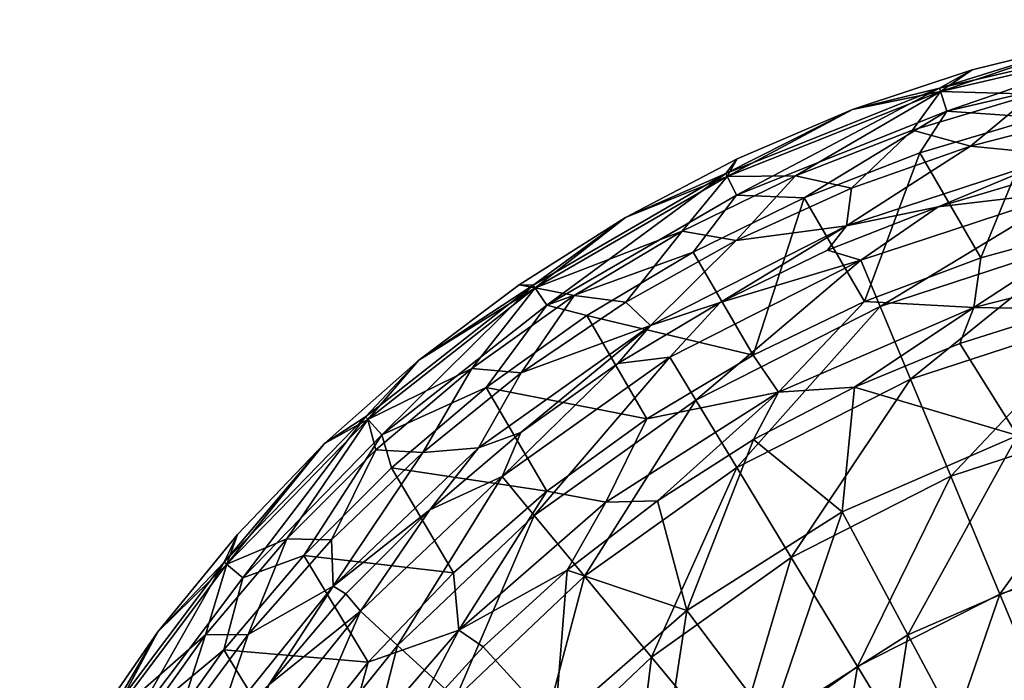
# Model space of a CAD drawing. Header units: inches. Extents: x -198 to 198, y -197 to 197.
# Tile 4 of 12: x -175 to -51, y 113 to 196. Entities that reach past the tile are written whole.
import ezdxf

# ---------------------------------------------------------------- set-up
doc = ezdxf.new("R2010")
doc.units = ezdxf.units.IN
doc.header["$MEASUREMENT"] = 0
doc.layers.add('Layer 1', color=7, linetype='Continuous')

# ---------------------------------------------------------------- blocks, each defined once
blk = doc.blocks.new('In-Out 40')
at = {"color": 9, "true_color": 0xc0c0c0}
mesh = blk.add_polyface(dxfattribs=at)
corners = [(-42.46, 174.37, 7.42), (-30.03, 179.8, 29.75), (-44.79, 176.69, 29.75), (-47.21, 186.62, 35.45), (-29.98, 193.73, 36.91), (-58.92, 186.97, 36.91), (-31.69, 189.87, 35.45), (-77.28, 176.3, 35.45), (-62.47, 182.08, 35.45), (-23.8, 196.06, 40.45), (-39.49, 193.51, 40.45), (-54.94, 189.72, 40.45), (-70.05, 184.68, 40.45), (-39.49, 193.51, 42.45), (-54.94, 189.72, 42.45), (-70.05, 184.68, 42.45), (-23.8, 196.06, 42.45), (-30.05, 194.17, 46.36), (-29.58, 191.14, 49.42), (-58.14, 184.47, 49.42), (-59.06, 187.39, 46.36), (-84.75, 173.85, 49.42), (-46.54, 183.7, 50.45), (-61.54, 179.23, 50.45), (-76.17, 173.51, 50.45), (-31.21, 186.91, 50.45), (-55.13, 180.05, 35.45), (-39.66, 184.07, 35.45), (-70.2, 174.73, 35.45), (-23.89, 186.76, 35.45), (-43.57, 178.93, 33.8), (-70.83, 169.99, 33.8), (-38.78, 170.08, 50.45), (-23.4, 172.87, 50.45)]
mesh.append_faces([[corners[k] for k in face] for face in [(0, 1, 2), (3, 4, 5), (4, 3, 6), (5, 7, 8), (9, 10, 4), (5, 11, 12), (11, 5, 10), (5, 8, 3), (5, 4, 10), (13, 10, 9), (11, 10, 14), (13, 14, 10), (11, 15, 12), (15, 11, 14), (16, 17, 13), (18, 19, 17), (20, 13, 17), (13, 20, 14), (15, 14, 20), (20, 19, 21), (22, 19, 18), (17, 19, 20), (19, 23, 24), (19, 22, 23), (18, 25, 22), (3, 26, 27), (26, 8, 28), (6, 27, 29), (26, 3, 8), (27, 6, 3), (30, 26, 31), (27, 30, 29), (30, 27, 26), (30, 2, 1), (32, 25, 33), (22, 25, 32)]], dxfattribs={"color": 9})
mesh = blk.add_polyface(dxfattribs=at)
corners = [(-79.43, 148.93, 48.69), (-82.63, 153.63, 50.45), (-68.55, 160.41, 50.45), (-96.1, 145.59, 50.45), (-89.88, 147.92, -14.88), (-66.57, 159.77, -14.88), (-69.02, 165.66, 7.42), (-99.73, 152.58, 29.75), (-93.19, 153.37, 7.42), (-86.8, 160.28, 29.75), (-84.71, 139.41, -36.31), (-62.74, 150.58, -36.31), (-73.25, 166.9, 29.75), (-85.9, 176.21, 36.91), (-77.28, 176.3, 35.45), (-58.92, 186.97, 36.91), (-70.05, 184.68, 40.45), (-98.76, 171.05, 40.45), (-84.67, 178.45, 40.45), (-91.62, 169.3, 35.45), (-84.67, 178.45, 42.45), (-70.05, 184.68, 42.45), (-98.76, 171.05, 42.45), (-59.06, 187.39, 46.36), (-86.1, 176.61, 46.36), (-108.73, 159.96, 49.42), (-84.75, 173.85, 49.42), (-76.17, 173.51, 50.45), (-58.14, 184.47, 49.42), (-90.23, 166.64, 50.45), (-84.78, 168.14, 35.45), (-98.74, 160.34, 35.45), (-70.2, 174.73, 35.45), (-62.47, 182.08, 35.45), (-70.83, 169.99, 33.8), (-95.63, 157.38, 33.8), (-61.54, 179.23, 50.45), (-103.67, 158.63, 50.45)]
mesh.append_faces([[corners[k] for k in face] for face in [(0, 1, 2), (1, 0, 3), (4, 5, 6), (7, 8, 9), (10, 11, 5), (10, 5, 4), (9, 8, 6), (4, 6, 8), (6, 12, 9), (13, 14, 15), (13, 15, 16), (17, 13, 18), (18, 13, 16), (13, 19, 14), (20, 18, 16), (16, 21, 20), (20, 22, 18), (23, 24, 21), (20, 21, 24), (24, 22, 20), (25, 24, 26), (27, 26, 28), (23, 26, 24), (26, 27, 29), (30, 19, 31), (30, 32, 14), (30, 14, 19), (32, 33, 14), (34, 30, 35), (32, 30, 34), (31, 35, 30), (9, 34, 35), (12, 34, 9), (2, 27, 36), (1, 29, 27), (27, 2, 1), (37, 29, 1)]], dxfattribs={"color": 9})
mesh = blk.add_polyface(dxfattribs=at)
corners = [(-27.94, 166.46, 48.69), (-54.74, 159.66, 48.69), (-38.78, 170.08, 50.45), (-53.85, 165.92, 50.45), (-23.4, 172.87, 50.45), (-68.55, 160.41, 50.45), (-79.43, 148.93, 48.69), (-69.81, 149.59, 44.04), (-56.51, 155.11, 44.04), (-42.75, 159.46, 44.04), (-28.71, 162.59, 44.04), (-42.46, 174.37, 7.42), (-66.57, 159.77, -14.88), (-40.95, 168.17, -14.88), (-38.59, 158.49, -36.31), (-62.74, 150.58, -36.31), (-57.63, 138.31, -56.03), (-77.81, 128.05, -56.03), (-35.45, 145.58, -56.03), (-13.82, 172.53, -14.88), (-59.22, 172.38, 29.75), (-69.02, 165.66, 7.42), (-14.33, 178.89, 7.42), (-73.25, 166.9, 29.75), (-44.79, 176.69, 29.75), (-55.13, 180.05, 35.45), (-70.2, 174.73, 35.45), (-70.83, 169.99, 33.8), (-43.57, 178.93, 33.8), (-43.47, 126.77, -11.91), (-25.11, 149.59, 15.26), (-22.18, 132.17, -11.91), (-71.38, 133.83, 15.26), (-49.19, 143.48, 15.26), (-61.54, 179.23, 50.45), (-46.54, 183.7, 50.45)]
mesh.append_faces([[corners[k] for k in face] for face in [(0, 1, 2), (3, 2, 1), (2, 4, 0), (5, 1, 6), (1, 5, 3), (1, 7, 6), (1, 8, 7), (1, 9, 8), (0, 10, 9), (1, 0, 9), (11, 12, 13), (14, 15, 16), (15, 17, 16), (14, 16, 18), (15, 14, 13), (12, 15, 13), (13, 14, 19), (11, 20, 21), (12, 11, 21), (13, 22, 11), (21, 20, 23), (11, 24, 20), (25, 26, 27), (20, 27, 23), (24, 28, 20), (28, 27, 20), (29, 30, 31), (32, 7, 33), (29, 33, 30), (8, 33, 7), (9, 33, 8), (10, 30, 9), (30, 33, 9), (34, 3, 5), (35, 2, 3), (34, 35, 3)]], dxfattribs={"color": 9})
mesh = blk.add_polyface(dxfattribs=at)
corners = [(-114.39, 138.28, 7.42), (-93.19, 153.37, 7.42), (-99.73, 152.58, 29.75), (-85.9, 176.21, 36.91), (-110.2, 162.13, 36.91), (-91.62, 169.3, 35.45), (-105.26, 161.17, 35.45), (-98.76, 171.05, 40.45), (-131.36, 145.51, 36.91), (-118.21, 151.93, 35.45), (-112.22, 162.53, 40.45), (-124.92, 152.98, 40.45), (-84.67, 178.45, 40.45), (-98.76, 171.05, 42.45), (-112.22, 162.53, 42.45), (-124.92, 152.98, 42.45), (-86.1, 176.61, 46.36), (-110.45, 162.49, 46.36), (-131.66, 145.84, 46.36), (-129.61, 143.56, 49.42), (-108.73, 159.96, 49.42), (-84.75, 173.85, 49.42), (-90.23, 166.64, 50.45), (-103.67, 158.63, 50.45), (-116.41, 149.52, 50.45), (-111.97, 151.39, 35.45), (-98.74, 160.34, 35.45), (-124.41, 141.33, 35.45), (-117.38, 141.9, 33.8), (-95.63, 157.38, 33.8), (-112, 143.83, 29.75), (-86.8, 160.28, 29.75), (-82.63, 153.63, 50.45), (-96.1, 145.59, 50.45)]
mesh.append_faces([[corners[k] for k in face] for face in [(0, 1, 2), (3, 4, 5), (4, 6, 5), (7, 4, 3), (8, 9, 4), (6, 4, 9), (4, 10, 11), (8, 4, 11), (10, 4, 7), (7, 12, 13), (10, 13, 14), (13, 10, 7), (14, 15, 11), (11, 10, 14), (13, 16, 17), (17, 14, 13), (14, 17, 15), (18, 15, 17), (19, 17, 20), (19, 18, 17), (20, 21, 22), (16, 20, 17), (20, 23, 24), (19, 20, 24), (22, 23, 20), (25, 26, 6), (27, 25, 9), (25, 6, 9), (26, 5, 6), (25, 28, 29), (29, 26, 25), (30, 29, 28), (30, 2, 29), (31, 29, 2), (23, 32, 33), (24, 23, 33)]], dxfattribs={"color": 9})
mesh = blk.add_polyface(dxfattribs=at)
corners = [(-101.27, 135.03, 48.69), (-96.1, 145.59, 50.45), (-79.43, 148.93, 48.69), (-108.72, 136.42, 50.45), (-94.73, 135.21, 44.04), (-119.85, 118.85, 48.69), (-120.53, 126.11, 50.45), (-106.17, 126.44, 44.04), (-131.33, 114.81, 50.45), (-116.78, 116.73, 44.04), (-82.57, 142.95, 44.04), (-69.81, 149.59, 44.04), (-110.32, 133.37, -14.88), (-120.27, 110.21, -36.31), (-103.97, 125.69, -36.31), (-123.51, 134.08, 29.75), (-114.39, 138.28, 7.42), (-112, 143.83, 29.75), (-84.71, 139.41, -36.31), (-95.5, 115.45, -56.03), (-62.74, 150.58, -36.31), (-77.81, 128.05, -56.03), (-127.61, 116.93, -14.88), (-89.88, 147.92, -14.88), (-132.31, 121.25, 7.42), (-93.19, 153.37, 7.42), (-99.73, 152.58, 29.75), (-124.41, 141.33, 35.45), (-118.21, 151.93, 35.45), (-130.34, 141.66, 35.45), (-111.97, 151.39, 35.45), (-117.38, 141.9, 33.8), (-91.01, 121.34, 15.26), (-71.38, 133.83, 15.26), (-80.41, 107.21, -11.91), (-128.36, 139.4, 50.45), (-116.41, 149.52, 50.45)]
mesh.append_faces([[corners[k] for k in face] for face in [(0, 1, 2), (1, 0, 3), (0, 2, 4), (5, 6, 3), (3, 0, 5), (7, 0, 4), (6, 5, 8), (9, 5, 7), (5, 0, 7), (2, 10, 4), (2, 11, 10), (12, 13, 14), (15, 16, 17), (18, 14, 19), (20, 18, 21), (19, 21, 18), (13, 12, 22), (14, 18, 23), (14, 23, 12), (16, 22, 12), (22, 16, 24), (25, 12, 23), (25, 16, 12), (24, 16, 15), (17, 16, 26), (27, 28, 29), (30, 27, 31), (31, 15, 17), (7, 4, 32), (33, 10, 11), (32, 33, 34), (32, 4, 10), (33, 32, 10), (3, 6, 35), (36, 1, 3), (35, 36, 3)]], dxfattribs={"color": 9})
mesh = blk.add_polyface(dxfattribs=at)
corners = [(-134.14, 123.43, 29.75), (-132.31, 121.25, 7.42), (-123.51, 134.08, 29.75), (-118.21, 151.93, 35.45), (-131.36, 145.51, 36.91), (-130.34, 141.66, 35.45), (-149.18, 127.18, 36.91), (-141.61, 130.4, 35.45), (-136.83, 142.44, 40.45), (-124.92, 152.98, 40.45), (-151.89, 118.26, 35.45), (-147.86, 130.96, 40.45), (-157.91, 118.65, 40.45), (-136.83, 142.44, 42.45), (-124.92, 152.98, 42.45), (-147.86, 130.96, 42.45), (-157.91, 118.65, 42.45), (-131.66, 145.84, 46.36), (-147.18, 125.48, 49.42), (-129.61, 143.56, 49.42), (-149.52, 127.47, 46.36), (-139.45, 128.31, 50.45), (-149.56, 116.36, 50.45), (-128.36, 139.4, 50.45), (-116.41, 149.52, 50.45), (-135.96, 130.28, 35.45), (-124.41, 141.33, 35.45), (-146.51, 118.29, 35.45), (-135.77, 124.42, 33.8), (-117.38, 141.9, 33.8), (-131.33, 114.81, 50.45), (-120.53, 126.11, 50.45)]
mesh.append_faces([[corners[k] for k in face] for face in [(0, 1, 2), (3, 4, 5), (4, 6, 7), (7, 5, 4), (8, 4, 9), (7, 6, 10), (6, 11, 12), (11, 6, 8), (6, 4, 8), (13, 8, 14), (9, 14, 8), (11, 13, 15), (13, 11, 8), (15, 16, 12), (12, 11, 15), (14, 17, 13), (18, 17, 19), (13, 17, 20), (20, 15, 13), (15, 20, 16), (21, 18, 19), (17, 18, 20), (18, 21, 22), (19, 23, 21), (19, 24, 23), (25, 26, 5), (27, 25, 7), (27, 7, 10), (25, 5, 7), (28, 29, 26), (25, 28, 26), (25, 27, 28), (28, 0, 2), (29, 28, 2), (30, 21, 31), (21, 23, 31)]], dxfattribs={"color": 9})
mesh = blk.add_polyface(dxfattribs=at)
corners = [(-27.86, 85.54, -123.55), (-30.2, 82.91, -127.8), (-16.92, 88.38, -123.55), (-31.96, 84.08, -107.64), (-21.58, 87.35, -107.64), (-38.34, 81.37, -123.55), (-27.31, 112.14, -87.57), (-28.02, 91.59, -98.57), (-20.16, 93.63, -98.57), (-44.39, 106.54, -87.57), (-35.71, 88.89, -98.57), (-43.11, 85.56, -98.57), (-59.94, 98.64, -87.57), (-56.96, 77.04, -98.57), (-50.24, 81.59, -98.57), (-77.81, 128.05, -56.03), (-69.43, 114.26, -73.29), (-57.63, 138.31, -56.03), (-73.57, 88.93, -87.57), (-51.42, 123.41, -73.29), (-31.63, 129.9, -73.29), (-35.45, 145.58, -56.03), (-20.1, 89.33, -102.26), (-38.78, 82.95, -102.26), (-52.93, 99.25, -36.56), (-36.48, 106.4, -36.56), (-41.26, 77.36, -57.9), (-43.47, 126.77, -11.91), (-63.07, 118.25, -11.91), (-49.19, 143.48, 15.26), (-67.49, 89.99, -36.56), (-52.6, 70.14, -57.9), (-18.62, 110.93, -36.56), (-28.43, 82.93, -57.9), (-22.18, 132.17, -11.91), (-71.38, 133.83, 15.26)]
mesh.append_faces([[corners[k] for k in face] for face in [(0, 1, 2), (3, 0, 4), (3, 5, 0), (6, 7, 8), (7, 6, 9), (10, 9, 11), (10, 7, 9), (11, 9, 12), (13, 14, 12), (12, 14, 11), (15, 16, 17), (18, 13, 12), (12, 19, 16), (9, 20, 19), (16, 18, 12), (19, 12, 9), (20, 9, 6), (21, 17, 19), (17, 16, 19), (20, 21, 19), (22, 23, 3), (7, 10, 23), (23, 22, 7), (14, 23, 11), (23, 10, 11), (24, 25, 26), (25, 24, 27), (28, 27, 24), (27, 28, 29), (30, 24, 31), (25, 32, 33), (24, 30, 28), (34, 32, 25), (25, 33, 26), (34, 25, 27), (35, 29, 28)]], dxfattribs={"color": 9})
mesh = blk.add_polyface(dxfattribs=at)
corners = [(-119.85, 118.85, 48.69), (-116.78, 116.73, 44.04), (-126.51, 106.09, 44.04), (-77.81, 128.05, -56.03), (-95.5, 115.45, -56.03), (-85.22, 103.02, -73.29), (-73.57, 88.93, -87.57), (-85.09, 77.98, -87.57), (-69.16, 66.3, -98.57), (-74.55, 60.17, -98.57), (-94.49, 66.29, -87.57), (-98.57, 90.33, -73.29), (-109.45, 76.78, -73.29), (-69.43, 114.26, -73.29), (-117.97, 62.92, -73.29), (-122.66, 86.05, -56.03), (-132.2, 70.51, -56.03), (-110.46, 101.23, -56.03), (-103.97, 125.69, -36.31), (-120.27, 110.21, -36.31), (-80.41, 107.21, -11.91), (-67.49, 89.99, -36.56), (-79.87, 79.2, -36.56), (-62.25, 61.73, -57.9), (-89.99, 67.49, -36.56), (-95.16, 94.37, -11.91), (-107.21, 80.41, -11.91), (-63.07, 118.25, -11.91), (-116.66, 65.97, -11.91), (-121.34, 91.01, 15.26), (-132.03, 74.66, 15.26), (-107.7, 106.8, 15.26), (-91.01, 121.34, 15.26), (-71.38, 133.83, 15.26), (-106.17, 126.44, 44.04)]
mesh.append_faces([[corners[k] for k in face] for face in [(0, 1, 2), (3, 4, 5), (6, 7, 8), (9, 8, 7), (10, 11, 12), (7, 5, 11), (6, 13, 5), (7, 11, 10), (6, 5, 7), (14, 15, 16), (17, 15, 12), (11, 4, 17), (14, 12, 15), (17, 12, 11), (4, 11, 5), (3, 5, 13), (18, 19, 17), (19, 15, 17), (18, 17, 4), (20, 21, 22), (22, 21, 23), (22, 24, 25), (25, 24, 26), (20, 22, 25), (21, 20, 27), (28, 29, 26), (30, 29, 28), (26, 31, 25), (31, 26, 29), (25, 32, 20), (32, 25, 31), (20, 33, 27), (1, 31, 2), (31, 29, 2), (31, 1, 34), (32, 31, 34)]], dxfattribs={"color": 9})
mesh = blk.add_polyface(dxfattribs=at)
corners = [(-135.03, 101.27, 48.69), (-131.33, 114.81, 50.45), (-119.85, 118.85, 48.69), (-141.12, 102.55, 50.45), (-126.51, 106.09, 44.04), (-152.63, 99.65, 29.75), (-146.92, 103.07, 7.42), (-143.88, 111.92, 29.75), (-133.54, 93.68, -36.31), (-120.27, 110.21, -36.31), (-127.61, 116.93, -14.88), (-141.69, 99.4, -14.88), (-132.31, 121.25, 7.42), (-134.14, 123.43, 29.75), (-163.66, 107.91, 36.91), (-151.89, 118.26, 35.45), (-149.18, 127.18, 36.91), (-161.14, 105.31, 35.45), (-169.28, 91.66, 35.45), (-157.91, 118.65, 40.45), (-166.95, 105.56, 40.45), (-166.95, 105.56, 42.45), (-157.91, 118.65, 42.45), (-174.91, 91.77, 40.45), (-164.03, 108.15, 46.36), (-149.52, 127.47, 46.36), (-175.4, 88.54, 46.36), (-161.47, 106.47, 49.42), (-147.18, 125.48, 49.42), (-149.56, 116.36, 50.45), (-158.66, 103.62, 50.45), (-146.51, 118.29, 35.45), (-156.02, 105.44, 35.45), (-164.41, 91.82, 35.45), (-150.76, 105.76, 33.8), (-135.77, 124.42, 33.8), (-139.45, 128.31, 50.45)]
mesh.append_faces([[corners[k] for k in face] for face in [(0, 1, 2), (1, 0, 3), (0, 2, 4), (5, 6, 7), (8, 9, 10), (8, 10, 11), (12, 11, 10), (11, 12, 6), (12, 13, 7), (6, 12, 7), (14, 15, 16), (15, 14, 17), (18, 17, 14), (14, 19, 20), (14, 16, 19), (20, 19, 21), (22, 21, 19), (21, 23, 20), (22, 24, 21), (24, 22, 25), (21, 24, 26), (27, 25, 28), (27, 24, 25), (27, 29, 30), (27, 28, 29), (31, 15, 32), (33, 32, 17), (32, 15, 17), (34, 35, 31), (34, 31, 32), (7, 34, 5), (13, 35, 7), (35, 34, 7), (29, 1, 3), (29, 36, 1), (30, 29, 3)]], dxfattribs={"color": 9})

msp = doc.modelspace()

# ---------------------------------------------------------------- block references
at = {"layer": 'Layer 1'}
msp.add_blockref('In-Out 40', (0, 0), dxfattribs=at)

doc.saveas('drawing.dxf')
